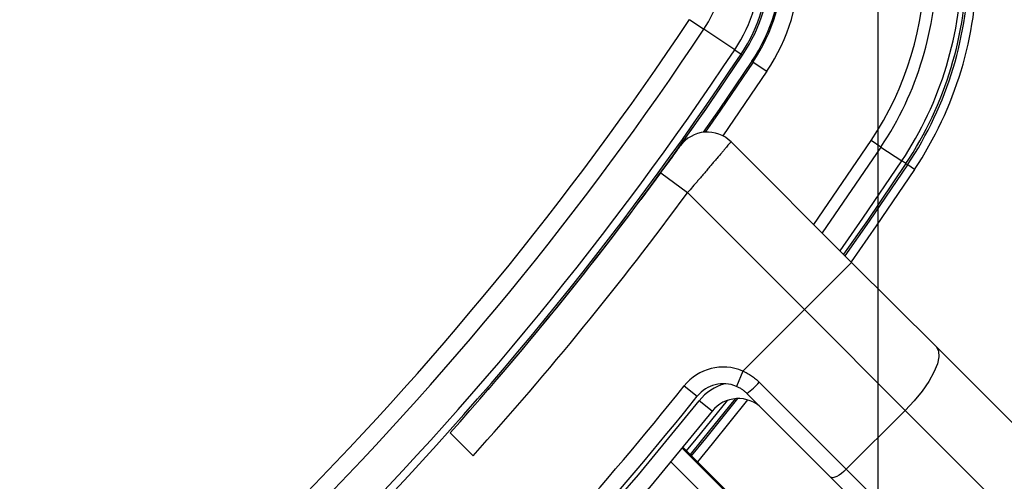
# Model space of a CAD drawing. Header units: millimetres. Extents: x 20 to 22981, y 40 to 19992.
# Tile 90 of 143: x 6835 to 6953, y 14613 to 14669. Entities that reach past the tile are written whole.
import ezdxf

# ---------------------------------------------------------------- set-up
doc = ezdxf.new("R2010")
doc.units = ezdxf.units.MM
doc.header["$LTSCALE"] = 2
doc.layers.add('COMPONENT_GEOMETRY', color=7, linetype='Continuous')
doc.styles.add('SLDTEXTSTYLE0', font='TXT', dxfattribs={"width": 0.75})
doc.dimstyles.new('SLDDIMSTYLE0', dxfattribs={"dimtxt": 100, "dimasz": 6.604, "dimexe": 0, "dimexo": 0.0625, "dimgap": 25, "dimtad": 0, "dimtih": 1, "dimtoh": 1, "dimdec": 0, "dimrnd": 1e-09, "dimzin": 12, "dimdsep": 46, "dimtxsty": 'SLDTEXTSTYLE0', "dimsah": 1, "dimcen": 0.09, "dimadec": 0, "dimazin": 3, "dimtfac": 1, "dimtdec": 0, "dimtofl": 0, "dimtmove": 0, "dimatfit": 3, "dimfxl": 1, "dimfrac": 2, "dimtolj": 1, "dimtzin": 12, "dimarcsym": 0})

# ---------------------------------------------------------------- blocks, each defined once
blk = doc.blocks.new('_D_3')
at = {"layer": 'COMPONENT_GEOMETRY', "color": 7}
for p, q in [((7626.61, 16889.95), (7596.14, 16889.95)), ((7596.14, 16889.95), (7596.14, 16731.2)), ((7993.13, 16889.95), (8023.6, 16889.95)), ((8023.6, 16889.95), (8023.6, 16731.2)), ((6620.49, 11970.81), (6620.49, 16752.27)), ((6938.09, 11970.81), (6938.09, 16752.27)), ((6620.49, 16745.92), (6938.09, 16745.92)), ((6938.09, 16745.92), (7543.59, 16745.92)), ((7596.14, 16731.2), (7626.61, 16731.2)), ((8023.6, 16731.2), (7993.13, 16731.2))]:
    blk.add_line(p, q, dxfattribs=at)
for points in [[(6620.49, 16745.92), (6627.09, 16744.91), (6627.09, 16746.94)], [(6938.09, 16745.92), (6931.49, 16746.94), (6931.49, 16744.91)]]:
    blk.add_solid(points, dxfattribs=at)
at = {"layer": 'COMPONENT_GEOMETRY', "color": 7, "char_height": 100, "attachment_point": 1, "style": 'SLDTEXTSTYLE0'}
for s, insert in [('6.25in', (7626.61, 16860.11)), ('159mm', (7574.04, 16710.49))]:
    blk.add_mtext(s, dxfattribs=dict(at, insert=insert))

msp = doc.modelspace()

# ---------------------------------------------------------------- linework, layer by layer
at = {"color": 7, "linetype": 'Continuous', "lineweight": 25}
for p, q in [((6915.45, 14668.84), (6917.19, 14667.68)), ((6920.89, 14665.22), (6917.19, 14667.68)), ((6920.89, 14665.22), (6921.65, 14664.71)), ((6921.65, 14664.71), (6921.84, 14664.59)), ((6922.94, 14663.85), (6923.09, 14663.76)), ((6923.09, 14663.76), (6924.75, 14662.65)), ((6920.44, 14654.19), (6934.9, 14639.73)), ((6938.42, 14653.55), (6937.25, 14654.34)), ((6938.42, 14653.55), (6940.92, 14651.89)), ((6941.41, 14651.57), (6940.92, 14651.89)), ((6941.41, 14651.57), (6941.62, 14651.43)), ((6909.65, 14647.27), (6912.01, 14650.46)), ((6912.01, 14650.46), (6915.23, 14648.09)), ((6942.45, 14650.88), (6941.62, 14651.43)), ((6929.24, 14634.08), (6915.23, 14648.09)), ((6934.9, 14639.73), (6929.24, 14634.08)), ((6934.9, 14639.73), (6945.06, 14629.58)), ((6921.86, 14626.69), (6929.24, 14634.08)), ((6941.33, 14621.98), (6929.24, 14634.08)), ((6945.06, 14629.58), (7005.03, 14569.6)), ((6921.86, 14626.69), (6921.08, 14624.85)), ((6914.83, 14624.92), (6916.4, 14623.67)), ((6923.83, 14625.35), (6934.26, 14614.91)), ((6918.18, 14621.88), (6916.62, 14623.13)), ((6932.37, 14613.98), (6922.35, 14624)), ((6934.26, 14614.91), (6941.33, 14621.98)), ((7001.31, 14562.01), (6941.33, 14621.98)), ((6886.75, 14619.3), (6889.51, 14616.53)), ((6922.54, 14609.69), (6914.67, 14617.56)), ((6934.26, 14614.91), (6994.24, 14554.94)), ((6992.34, 14554.01), (6932.37, 14613.98))]:
    msp.add_line(p, q, dxfattribs=at)
at = {"color": 8, "linetype": 'Continuous', "lineweight": 25}
for p, q in [((6924.75, 14662.65), (6919.47, 14654.91)), ((6930.35, 14644.29), (6937.25, 14654.34)), ((6938.42, 14653.55), (6931.36, 14643.27)), ((6914.58, 14617.44), (6922.44, 14609.59)), ((6922.54, 14609.69), (6914.67, 14617.55)), ((6920.93, 14608.12), (6913.23, 14615.81))]:
    msp.add_line(p, q, dxfattribs=at)
at = {"color": 7, "linetype": 'Continuous', "lineweight": 25, "flags": 128}
for points in [[(6922.94, 14663.85), (6919.02, 14658.06), (6917.11, 14655.33)], [(6923.09, 14663.76), (6919.17, 14657.98), (6917.34, 14655.36)], [(6934.11, 14640.52), (6937.03, 14644.68), (6941.62, 14651.43)], [(6945.06, 14629.58), (6945.33, 14629.09), (6945.37, 14628.4), (6945.18, 14627.55), (6944.77, 14626.55), (6944.15, 14625.45), (6943.35, 14624.3), (6942.4, 14623.12), (6941.33, 14621.98)], [(6915.71, 14616.52), (6917.42, 14618.6), (6921.26, 14623.39)], [(6918.18, 14621.88), (6910.85, 14612.97), (6905.89, 14607.22)], [(6934.26, 14614.91), (6933.98, 14614.65), (6933.69, 14614.41), (6933.4, 14614.21), (6933.12, 14614.05), (6932.87, 14613.95), (6932.66, 14613.9), (6932.49, 14613.91), (6932.37, 14613.98)]]:
    msp.add_lwpolyline(points, dxfattribs=at)
at = {"color": 8, "linetype": 'Continuous', "lineweight": 25, "flags": 128}
for points in [[(6933.51, 14641.12), (6936.26, 14645.02), (6940.92, 14651.89)], [(6941.41, 14651.57), (6936.79, 14644.77), (6933.93, 14640.7)], [(6942.45, 14650.88), (6937.85, 14644.11), (6934.83, 14639.8)], [(6904.48, 14608.64), (6909.33, 14614.26), (6916.62, 14623.13)], [(6915.12, 14617.11), (6916.27, 14618.51), (6920.03, 14623.18)], [(6920.93, 14623.37), (6917.03, 14618.52), (6915.54, 14616.69)], [(6922.41, 14623.23), (6918.2, 14617.97), (6916.42, 14615.81)]]:
    msp.add_lwpolyline(points, dxfattribs=at)
at = {"color": 7, "linetype": 'Continuous', "lineweight": 25}
for centre, radius, start, end in [((6779.29, 14695.64), 198, 335.8585, 114.1415), ((6779.29, 14695.64), 195.2, 336.1724, 113.8276), ((6905.18, 14675.67), 14.42, 326.3672, 0), ((6905.18, 14675.67), 18.86, 326.3672, 0), ((6905.18, 14675.67), 19.78, 326.3672, 0), ((6905.18, 14675.67), 20, 326.3672, 0), ((6905.18, 14675.67), 21.33, 326.3672, 360), ((6905.18, 14675.67), 21.5, 326.3672, 360), ((6905.18, 14675.67), 23.5, 326.3672, 360), ((6905.18, 14675.67), 38.51, 326.3672, 360), ((6905.18, 14675.67), 39.92, 326.3672, 360), ((6905.18, 14675.67), 42.92, 326.3672, 360), ((6905.18, 14675.67), 43.51, 326.3672, 360), ((6905.18, 14675.67), 43.76, 326.3672, 360), ((6905.18, 14675.67), 44.76, 326.3672, 360), ((6588.79, 14886.14), 392.33, 303.6328, 326.3672), ((6588.79, 14886.14), 394.42, 303.6328, 326.3672), ((6588.79, 14886.14), 398.86, 303.6328, 326.3672), ((6588.79, 14886.14), 399.78, 303.6328, 326.3672), ((6588.79, 14886.14), 400, 318.1529, 326.3672), ((6588.79, 14886.14), 400, 319.1474, 326.3672), ((6917.61, 14651.36), 4, 45, 144.2779), ((6589.62, 14887.24), 404, 317.9276, 323.7036), ((6919.52, 14621.17), 6, 67.0417, 141.3565), ((6591.48, 14883.45), 414, 308.6435, 321.3565), ((6919.52, 14621.17), 4, 67.0417, 141.3565), ((6915.89, 14632.58), 10.74, 306.9661, 317.6623), ((6591.48, 14883.45), 416, 308.6435, 321.3565), ((6921.31, 14619.39), 4, 45, 141.3565)]:
    msp.add_arc(centre, radius, start, end, dxfattribs=at)
at = {"color": 8, "linetype": 'Continuous', "lineweight": 25}
for centre, radius, start, end in [((6779.29, 14695.64), 195.2, 336.1724, 113.8276), ((6779.29, 14695.64), 194.87, 336.2097, 113.7903), ((6779.29, 14695.64), 193.87, 336.3244, 113.6756), ((6921.31, 14619.39), 6, 105.5484, 141.3565)]:
    msp.add_arc(centre, radius, start, end, dxfattribs=at)
at = {"color": 7, "linetype": 'Continuous', "lineweight": 25}
for points, knots in [([(6920.44, 14654.19), (6920.43, 14654.18), (6920.41, 14654.15), (6920.28, 14654.01), (6920.16, 14653.86), (6920, 14653.68), (6919.81, 14653.45), (6919.59, 14653.19), (6919.25, 14652.79), (6918.85, 14652.33), (6918.41, 14651.81), (6918.05, 14651.39), (6917.68, 14650.95), (6917.28, 14650.48), (6916.87, 14650), (6916.49, 14649.55), (6916.04, 14649.03), (6915.64, 14648.56), (6915.33, 14648.21), (6915.23, 14648.09)], [0, 0, 0, 0, 0.104593, 0.158238, 0.212273, 0.264511, 0.317107, 0.370256, 0.424162, 0.52923, 0.582543, 0.636615, 0.689328, 0.742403, 0.796624, 0.85124, 0.888218, 0.962581, 1, 1, 1, 1]), ([(6912.01, 14650.46), (6912.19, 14650.71), (6912.64, 14651.32), (6913.31, 14652.23), (6913.89, 14653.04), (6914.29, 14653.59), (6914.34, 14653.66), (6914.36, 14653.7)], [0, 0, 0, 0, 0.1489358, 0.3633675, 0.5758235, 0.7876729, 1, 1, 1, 1]), ([(6921.86, 14626.69), (6922.04, 14626.61), (6922.39, 14626.44), (6922.9, 14626.13), (6923.39, 14625.77), (6923.68, 14625.49), (6923.83, 14625.35)], [0, 0, 0, 0, 0.244552, 0.491194, 0.744455, 1, 1, 1, 1]), ([(6922.35, 14624), (6922.26, 14624.08), (6922.08, 14624.26), (6921.77, 14624.48), (6921.44, 14624.69), (6921.2, 14624.8), (6921.08, 14624.85)], [0, 0, 0, 0, 0.244058, 0.490369, 0.743918, 1, 1, 1, 1])]:
    msp.add_open_spline(points, degree=3, knots=knots, dxfattribs=at)

# ---------------------------------------------------------------- dimensions: what is measured, and where the dimension line sits
at = {"layer": 'COMPONENT_GEOMETRY', "color": 7}
dim = msp.add_linear_dim(base=(6938.09, 16745.92), p1=(6620.49, 11968.27), p2=(6938.09, 11968.27), dimstyle='SLDDIMSTYLE0', dxfattribs=at)
dim.commit()
dim.dimension.update_dxf_attribs({"geometry": '_D_3', "text_midpoint": (7809.87, 16745.92), "dimtype": 160})

doc.saveas('drawing.dxf')
